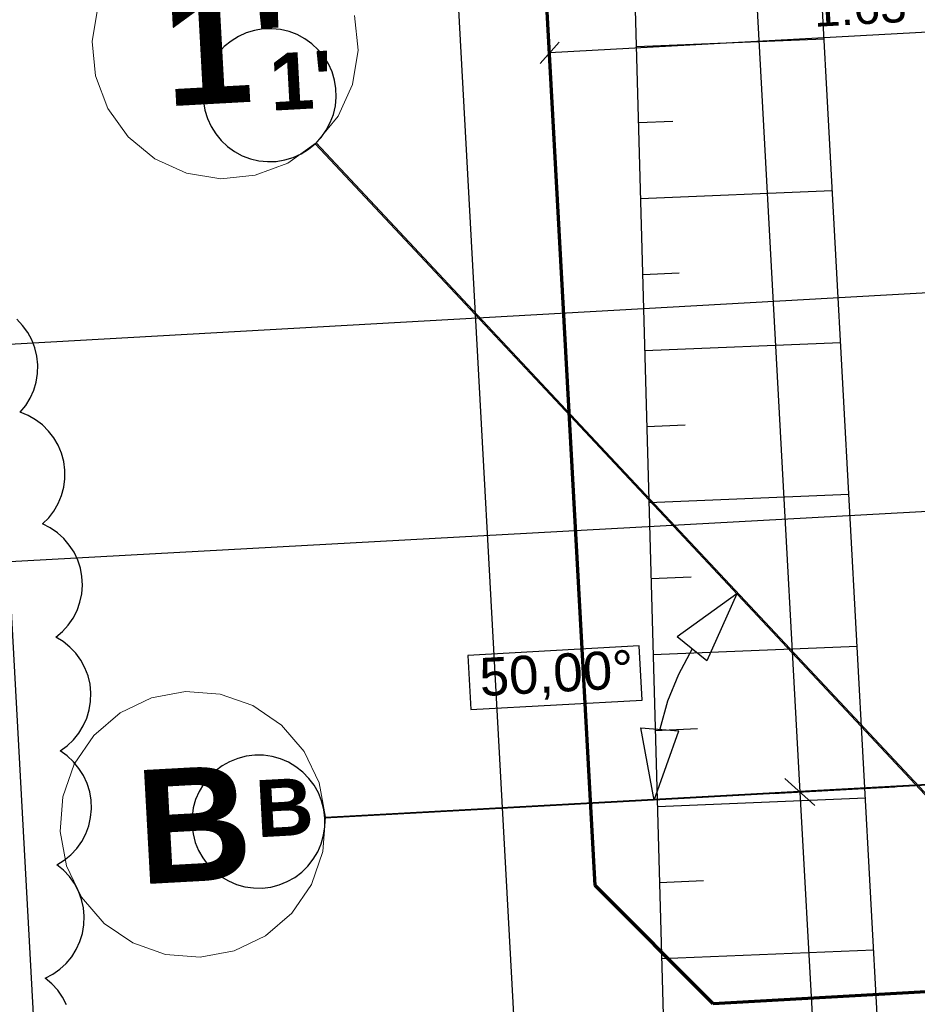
# Model space of a CAD drawing. Extents: x -779 to 790, y -208 to 633.
# Tile 61 of 232: x -369 to -322, y 136 to 188. Entities that reach past the tile are written whole.
import ezdxf
from ezdxf.lldxf.tags import DXFTag

# ---------------------------------------------------------------- set-up
doc = ezdxf.new("R2010")
doc.units = 0
doc.layers.get('0').update_dxf_attribs({"lineweight": 25})
for name, color, linetype, lineweight, true_color in [('01AFU Allgemein Bemaßung-A07F5V4RWF', 7, 'Continuous', 25, 0x848484), ('02 Raster Bemaßung', 7, 'Continuous', 25, 0x848484), ('02 Raster Gebäude-A07F5V4QWF', 7, 'Continuous', 25, 0x848484), ('30 Baugrubenplanung', 7, 'Continuous', 25, 0x848484), ('30 Baugrubenplanung - Bemaßung', 7, 'Continuous', 25, 0x848484), ('S_Mass', 150, 'Continuous', 25, 0x007fff), ('S_Regenwasser_Grundleitung', 7, 'Continuous', 70, 0x0080ff), ('X_Aenderungen', 6, 'Continuous', 25, 0xff00ff)]:
    doc.layers.add(name, color=color, linetype=linetype, lineweight=lineweight, true_color=true_color)
doc.layers.add('02 Raster Gebäude-A07F5V53WF', color=7, linetype='Continuous', lineweight=13)
doc.styles.get("Standard").update_dxf_attribs({"font": 'arial.ttf'})
tags = doc.linetypes.add('Raster-A07F5V4TWF', pattern=[0.2, 0.1, -0.05, 0, -0.05]).pattern_tags.tags
tags[10:11] = [DXFTag(74, 4), DXFTag(75, 0), DXFTag(340, '0'), DXFTag(46, 1.0), DXFTag(50, 0.0), DXFTag(44, 0.0), DXFTag(45, 0.0)]
tags[8:9] = [DXFTag(74, 4), DXFTag(75, 0), DXFTag(340, '0'), DXFTag(46, 1.0), DXFTag(50, 0.0), DXFTag(44, 0.0), DXFTag(45, 0.0)]
tags[6:7] = [DXFTag(74, 4), DXFTag(75, 0), DXFTag(340, '0'), DXFTag(46, 1.0), DXFTag(50, 0.0), DXFTag(44, 0.0), DXFTag(45, 0.0)]
tags[4:5] = [DXFTag(74, 4), DXFTag(75, 0), DXFTag(340, '0'), DXFTag(46, 1.0), DXFTag(50, 0.0), DXFTag(44, 0.0), DXFTag(45, 0.0)]
tags = doc.linetypes.add('Raster-A07F5V57WF', pattern=[0.2, 0.1, -0.05, 0, -0.05]).pattern_tags.tags
tags[10:11] = [DXFTag(74, 4), DXFTag(75, 0), DXFTag(340, '0'), DXFTag(46, 1.0), DXFTag(50, 0.0), DXFTag(44, 0.0), DXFTag(45, 0.0)]
tags[8:9] = [DXFTag(74, 4), DXFTag(75, 0), DXFTag(340, '0'), DXFTag(46, 1.0), DXFTag(50, 0.0), DXFTag(44, 0.0), DXFTag(45, 0.0)]
tags[6:7] = [DXFTag(74, 4), DXFTag(75, 0), DXFTag(340, '0'), DXFTag(46, 1.0), DXFTag(50, 0.0), DXFTag(44, 0.0), DXFTag(45, 0.0)]
tags[4:5] = [DXFTag(74, 4), DXFTag(75, 0), DXFTag(340, '0'), DXFTag(46, 1.0), DXFTag(50, 0.0), DXFTag(44, 0.0), DXFTag(45, 0.0)]
tags = doc.linetypes.add('Wipeout_Contour-A07F5V4SWF', pattern=[1, 0, -1]).pattern_tags.tags
tags[6:7] = [DXFTag(74, 4), DXFTag(75, 0), DXFTag(340, '0'), DXFTag(46, 1.0), DXFTag(50, 0.0), DXFTag(44, 0.0), DXFTag(45, 0.0)]
tags[4:5] = [DXFTag(74, 4), DXFTag(75, 0), DXFTag(340, '0'), DXFTag(46, 1.0), DXFTag(50, 0.0), DXFTag(44, 0.0), DXFTag(45, 0.0)]

# ---------------------------------------------------------------- blocks, each defined once
blk = doc.blocks.new('Referenz-A07F5V4VWF', base_point=(-401.415, -176.34))
at = {"color": 0, "linetype": 'ByBlock', "lineweight": -2, "ltscale": 12.5}
blk.add_line((-336.569, 192.822), (-334.482, 117.604), dxfattribs=at)
at = {"layer": '01AFU Allgemein Bemaßung-A07F5V4RWF', "color": 0, "lineweight": -2}
blk.add_line((-342.319, 125.826), (-357.367, 400.848), dxfattribs=at)
at = {"layer": '02 Raster Bemaßung', "color": 0, "lineweight": -2}
for p, q in [((-341.387, 395.713), (-327.781, 147.055)), ((-331.1, 157.488), (-334.231, 155.223)), ((-331.1, 157.488), (-332.679, 153.961)), ((-332.679, 153.961), (-334.231, 155.223)), ((-333.455, 154.592), (-334.177, 153.245)), ((-334.177, 153.245), (-334.746, 151.828)), ((-334.746, 151.828), (-335.156, 150.356)), ((-336.153, 150.436), (-334.159, 150.275)), ((-335.456, 146.635), (-336.153, 150.436)), ((-335.456, 146.635), (-334.159, 150.275)), ((-326.991, 146.347), (-328.571, 147.763)), ((-329.185, 146.978), (-322.787, 147.329)), ((-327.781, 147.055), (-325.431, 104.119))]:
    blk.add_line(p, q, dxfattribs=at)
at = {"layer": '02 Raster Bemaßung', "color": 0, "linetype": 'Wipeout_Contour-A07F5V4SWF', "lineweight": -2, "ltscale": 1.625}
for p, q in [((-336.235, 154.74), (-345.249, 154.247)), ((-336.078, 151.887), (-336.235, 154.74)), ((-345.249, 154.247), (-345.093, 151.394)), ((-345.093, 151.394), (-336.078, 151.887))]:
    blk.add_line(p, q, dxfattribs=at)
at = {"layer": '02 Raster Gebäude-A07F5V4QWF', "color": 0, "lineweight": -2}
for p, q in [((-356.477, 187.139), (-356.915, 187.006)), ((-356.025, 187.214), (-356.477, 187.139)), ((-355.568, 187.229), (-356.025, 187.214)), ((-355.112, 187.184), (-355.568, 187.229)), ((-354.666, 187.08), (-355.112, 187.184)), ((-354.238, 186.919), (-354.666, 187.08)), ((-357.721, 186.576), (-358.075, 186.285)), ((-357.332, 186.817), (-357.721, 186.576)), ((-356.915, 187.006), (-357.332, 186.817)), ((-353.834, 186.703), (-354.238, 186.919)), ((-353.462, 186.436), (-353.834, 186.703)), ((-358.075, 186.285), (-358.388, 185.951)), ((-353.127, 186.123), (-353.462, 186.436)), ((-352.837, 185.77), (-353.127, 186.123)), ((-358.655, 185.579), (-358.871, 185.175)), ((-358.388, 185.951), (-358.655, 185.579)), ((-352.595, 185.381), (-352.837, 185.77)), ((-358.871, 185.175), (-359.032, 184.746)), ((-352.406, 184.964), (-352.595, 185.381)), ((-359.032, 184.746), (-359.136, 184.3)), ((-352.273, 184.525), (-352.406, 184.964)), ((-352.198, 184.074), (-352.273, 184.525)), ((-359.136, 184.3), (-359.181, 183.845)), ((-352.183, 183.616), (-352.198, 184.074)), ((-359.181, 183.845), (-359.166, 183.387)), ((-352.228, 183.16), (-352.183, 183.616)), ((-359.166, 183.387), (-359.091, 182.935)), ((-359.091, 182.935), (-358.958, 182.497)), ((-352.332, 182.714), (-352.228, 183.16)), ((-358.958, 182.497), (-358.769, 182.08)), ((-352.494, 182.286), (-352.332, 182.714)), ((-358.769, 182.08), (-358.527, 181.691)), ((-352.709, 181.882), (-352.494, 182.286)), ((-358.527, 181.691), (-358.237, 181.337)), ((-353.289, 181.176), (-352.976, 181.51)), ((-352.976, 181.51), (-352.709, 181.882)), ((-358.237, 181.337), (-357.903, 181.024)), ((-357.903, 181.024), (-357.53, 180.758)), ((-354.032, 180.643), (-353.643, 180.885)), ((-353.643, 180.885), (-353.289, 181.176)), ((-357.53, 180.758), (-357.127, 180.542)), ((-357.127, 180.542), (-356.698, 180.381)), ((-356.698, 180.381), (-356.252, 180.277)), ((-354.887, 180.321), (-354.449, 180.454)), ((-354.449, 180.454), (-354.032, 180.643)), ((-356.252, 180.277), (-355.796, 180.232)), ((-355.796, 180.232), (-355.339, 180.247)), ((-355.339, 180.247), (-354.887, 180.321)), ((-357.369, 148.823), (-357.794, 148.652)), ((-356.926, 148.936), (-357.369, 148.823)), ((-356.471, 148.991), (-356.926, 148.936)), ((-356.013, 148.986), (-356.471, 148.991)), ((-355.56, 148.922), (-356.013, 148.986)), ((-355.119, 148.798), (-355.56, 148.922)), ((-354.698, 148.618), (-355.119, 148.798)), ((-358.193, 148.427), (-358.559, 148.152)), ((-357.794, 148.652), (-358.193, 148.427)), ((-354.304, 148.385), (-354.698, 148.618)), ((-353.943, 148.103), (-354.304, 148.385)), ((-358.886, 147.832), (-359.169, 147.472)), ((-358.559, 148.152), (-358.886, 147.832)), ((-353.623, 147.775), (-353.943, 148.103)), ((-353.348, 147.409), (-353.623, 147.775)), ((-359.169, 147.472), (-359.402, 147.078)), ((-353.124, 147.01), (-353.348, 147.409)), ((-359.582, 146.657), (-359.705, 146.216)), ((-359.402, 147.078), (-359.582, 146.657)), ((-352.953, 146.585), (-353.124, 147.01)), ((-359.705, 146.216), (-359.77, 145.763)), ((-352.839, 146.142), (-352.953, 146.585)), ((-352.785, 145.687), (-352.839, 146.142)), ((-359.77, 145.763), (-359.775, 145.305)), ((-352.789, 145.229), (-352.785, 145.687)), ((-359.775, 145.305), (-359.72, 144.85)), ((-352.854, 144.776), (-352.789, 145.229)), ((-359.72, 144.85), (-359.606, 144.407)), ((-352.977, 144.335), (-352.854, 144.776)), ((-359.606, 144.407), (-359.436, 143.982)), ((-353.157, 143.914), (-352.977, 144.335)), ((-359.436, 143.982), (-359.211, 143.583)), ((-359.211, 143.583), (-358.936, 143.216)), ((-353.39, 143.52), (-353.157, 143.914)), ((-358.936, 143.216), (-358.616, 142.889)), ((-354, 142.839), (-353.673, 143.16)), ((-353.673, 143.16), (-353.39, 143.52)), ((-358.616, 142.889), (-358.256, 142.607)), ((-358.256, 142.607), (-357.862, 142.373)), ((-354.765, 142.34), (-354.367, 142.565)), ((-354.367, 142.565), (-354, 142.839)), ((-357.862, 142.373), (-357.441, 142.194)), ((-357.441, 142.194), (-357, 142.07)), ((-357, 142.07), (-356.546, 142.006)), ((-356.546, 142.006), (-356.088, 142.001)), ((-356.088, 142.001), (-355.634, 142.056)), ((-355.634, 142.056), (-355.19, 142.169)), ((-355.19, 142.169), (-354.765, 142.34))]:
    blk.add_line(p, q, dxfattribs=at)
at = {"layer": '02 Raster Gebäude-A07F5V4QWF', "color": 0, "linetype": 'Raster-A07F5V4TWF', "lineweight": -2, "ltscale": 187.5}
for p, q in [((-339.615, 166.577), (-353.289, 181.176)), ((-339.615, 166.577), (-255.736, 77.031)), ((-288.386, 149.211), (-352.785, 145.687))]:
    blk.add_line(p, q, dxfattribs=at)
at = {"layer": '30 Baugrubenplanung', "color": 0, "lineweight": -2}
for p, q in [((-323.002, 122.508), (-338.945, 413.876)), ((-323.002, 122.508), (-334.955, 340.969)), ((-336.569, 192.822), (-334.482, 117.604)), ((-336.569, 192.822), (-334.482, 117.604)), ((-336.388, 186.293), (-326.514, 186.693)), ((-336.277, 182.294), (-334.466, 182.367)), ((-336.166, 178.295), (-326.076, 178.704)), ((-336.055, 174.295), (-334.142, 174.373)), ((-335.944, 170.296), (-325.639, 170.714)), ((-335.833, 166.297), (-333.818, 166.379)), ((-335.722, 162.298), (-325.202, 162.724)), ((-335.611, 158.298), (-333.494, 158.384)), ((-335.5, 154.299), (-324.765, 154.734)), ((-335.389, 150.3), (-333.17, 150.39)), ((-335.278, 146.3), (-324.328, 146.744)), ((-335.167, 142.301), (-332.846, 142.395)), ((-335.056, 138.302), (-323.89, 138.754))]:
    blk.add_line(p, q, dxfattribs=at)
at = {"layer": '30 Baugrubenplanung - Bemaßung', "color": 0, "lineweight": -2}
blk.add_line((-367.05, 115.822), (-383.908, 423.911), dxfattribs=at)
at = {"layer": '02 Raster Bemaßung', "color": 0, "linetype": 'ByBlock', "lineweight": -2, "ltscale": 2.25, "insert": (-344.696, 154.098), "char_height": 2.00026, "attachment_point": 1, "rotation": 3.132}
blk.add_mtext('{\\fArial;50,00°}', dxfattribs=at)
at = {"layer": '02 Raster Gebäude-A07F5V4QWF', "color": 0, "linetype": 'ByBlock', "lineweight": -2, "ltscale": 3.125, "insert": (-355.771, 185.905), "char_height": 3.00039, "attachment_point": 1, "rotation": 3.132}
blk.add_mtext("{\\fArial|b1|i0;1'}", dxfattribs=at)
at = {"layer": '02 Raster Gebäude-A07F5V4QWF', "color": 0, "linetype": 'ByBlock', "lineweight": -2, "ltscale": 2.25, "insert": (-356.503, 147.663), "char_height": 3.00039, "attachment_point": 1, "rotation": 3.132}
blk.add_mtext('{\\fArial|b1|i0;B}', dxfattribs=at)
blk = doc.blocks.new('Referenz-A07F5V59WF', base_point=(-759.499, -206.186))
at = {"layer": '02 Raster Gebäude-A07F5V53WF', "color": 0, "linetype": 'Continuous', "ltscale": 117.000008}
for p, q in [((-364.73, 188.36), (-365.028, 186.558)), ((-351.036, 186.1), (-351.215, 187.919)), ((-365.028, 186.558), (-364.849, 184.739)), ((-351.334, 184.298), (-351.036, 186.1)), ((-364.849, 184.739), (-364.205, 183.029)), ((-352.088, 182.633), (-351.334, 184.298)), ((-364.205, 183.029), (-363.141, 181.544)), ((-353.247, 181.221), (-352.088, 182.633)), ((-363.141, 181.544), (-361.728, 180.385)), ((-354.732, 180.156), (-353.247, 181.221)), ((-339.575, 166.625), (-353.247, 181.221)), ((-361.728, 180.385), (-360.064, 179.631)), ((-356.442, 179.512), (-354.732, 180.156)), ((-360.064, 179.631), (-358.261, 179.333)), ((-358.261, 179.333), (-356.442, 179.512)), ((-361.91, 152.008), (-363.557, 151.218)), ((-360.114, 152.345), (-361.91, 152.008)), ((-358.292, 152.206), (-360.114, 152.345)), ((-356.568, 151.6), (-358.292, 152.206)), ((-355.06, 150.569), (-356.568, 151.6)), ((-363.557, 151.218), (-364.944, 150.028)), ((-353.87, 149.182), (-355.06, 150.569)), ((-364.944, 150.028), (-365.975, 148.52)), ((-353.079, 147.535), (-353.87, 149.182)), ((-365.975, 148.52), (-366.581, 146.796)), ((-352.742, 145.739), (-353.079, 147.535)), ((-366.581, 146.796), (-366.72, 144.974)), ((-352.881, 143.917), (-352.742, 145.739)), ((-366.72, 144.974), (-366.383, 143.178)), ((-353.487, 142.193), (-352.881, 143.917)), ((-366.383, 143.178), (-365.593, 141.53)), ((-354.519, 140.685), (-353.487, 142.193)), ((-365.593, 141.53), (-364.403, 140.144)), ((-355.905, 139.495), (-354.519, 140.685)), ((-364.403, 140.144), (-362.894, 139.112)), ((-357.553, 138.704), (-355.905, 139.495)), ((-362.894, 139.112), (-361.171, 138.506)), ((-361.171, 138.506), (-359.349, 138.367)), ((-359.349, 138.367), (-357.553, 138.704))]:
    blk.add_line(p, q, dxfattribs=at)
at = {"layer": '02 Raster Gebäude-A07F5V53WF', "color": 0, "linetype": 'Raster-A07F5V57WF', "ltscale": 117.000008}
for p, q in [((-339.575, 166.625), (-56.874, -135.171)), ((-288.356, 149.263), (-352.742, 145.739))]:
    blk.add_line(p, q, dxfattribs=at)
at = {"layer": '02 Raster Gebäude-A07F5V53WF', "color": 0, "linetype": 'Continuous', "ltscale": 117.000008, "char_height": 5.99964, "attachment_point": 1, "rotation": 3.1327}
for s, insert in [("{\\fArial|b1|i0;1'}", (-361.457, 189.128)), ('{\\fArial|b1|i0;B}', (-362.861, 148.183))]:
    blk.add_mtext(s, dxfattribs=dict(at, insert=insert))
blk = doc.blocks.new('Maß-A07F5V7RWF', base_point=(-341.457, 175.975))
at = {"color": 0, "linetype": 'ByBlock', "lineweight": -2, "ltscale": 0.25}
for p, q in [((-308.615, 189.733), (-307.959, 177.751)), ((-309.006, 187.178), (-308.005, 188.295)), ((-341.066, 187.957), (-340.41, 175.975)), ((-308.505, 187.736), (-340.956, 185.96)), ((-341.457, 185.402), (-340.456, 186.519))]:
    blk.add_line(p, q, dxfattribs=at)
at = {"color": 0, "linetype": 'ByBlock', "lineweight": -2, "ltscale": 0.25, "insert": (-327.111, 189.122), "char_height": 1.8, "attachment_point": 1, "rotation": 3.1327}
blk.add_mtext('{\\fArial;1.63}', dxfattribs=at)
blk = doc.blocks.new('Maß-A07F5V7TWF', base_point=(-479.963, 143.157))
at = {"color": 0, "linetype": 'ByBlock', "lineweight": -2, "ltscale": 0.25}
blk.add_line((-307.128, 162.574), (-479.462, 153.142), dxfattribs=at)
blk = doc.blocks.new('Maß-A07F5V7VWF', base_point=(-510.538, 152.715))
at = {"color": 0, "linetype": 'ByBlock', "lineweight": -2, "ltscale": 0.25}
blk.add_line((-307.801, 174.078), (-510.038, 162.699), dxfattribs=at)
blk = doc.blocks.new('Revisionswolke-A07F5VCJWF', base_point=(-672.158, -64.455))
at = {"color": 0, "linetype": 'ByBlock', "lineweight": -2, "ltscale": 0.25}
for p, q in [((-368.688, 171.615), (-369, 171.944)), ((-368.422, 171.248), (-368.688, 171.615)), ((-368.207, 170.849), (-368.422, 171.248)), ((-368.045, 170.426), (-368.207, 170.849)), ((-367.94, 169.985), (-368.045, 170.426)), ((-367.893, 169.534), (-367.94, 169.985)), ((-367.905, 169.081), (-367.893, 169.534)), ((-367.977, 168.633), (-367.905, 169.081)), ((-368.106, 168.199), (-367.977, 168.633)), ((-368.291, 167.785), (-368.106, 168.199)), ((-368.814, 167.047), (-368.528, 167.399)), ((-368.528, 167.399), (-368.291, 167.785)), ((-368.395, 166.874), (-368.814, 167.047)), ((-368.003, 166.648), (-368.395, 166.874)), ((-367.643, 166.373), (-368.003, 166.648)), ((-367.322, 166.053), (-367.643, 166.373)), ((-367.046, 165.693), (-367.322, 166.053)), ((-366.819, 165.301), (-367.046, 165.693)), ((-366.645, 164.883), (-366.819, 165.301)), ((-366.527, 164.445), (-366.645, 164.883)), ((-366.468, 163.996), (-366.527, 164.445)), ((-366.467, 163.543), (-366.468, 163.996)), ((-366.526, 163.094), (-366.467, 163.543)), ((-366.643, 162.656), (-366.526, 163.094)), ((-367.042, 161.844), (-366.816, 162.237)), ((-366.816, 162.237), (-366.643, 162.656)), ((-367.317, 161.485), (-367.042, 161.844)), ((-367.637, 161.164), (-367.317, 161.485)), ((-367.234, 160.958), (-367.637, 161.164)), ((-366.861, 160.701), (-367.234, 160.958)), ((-366.525, 160.398), (-366.861, 160.701)), ((-366.231, 160.054), (-366.525, 160.398)), ((-365.984, 159.674), (-366.231, 160.054)), ((-365.79, 159.265), (-365.984, 159.674)), ((-365.65, 158.834), (-365.79, 159.265)), ((-365.567, 158.389), (-365.65, 158.834)), ((-365.544, 157.937), (-365.567, 158.389)), ((-365.58, 157.485), (-365.544, 157.937)), ((-365.825, 156.616), (-365.674, 157.042)), ((-365.674, 157.042), (-365.58, 157.485)), ((-366.031, 156.212), (-365.825, 156.616)), ((-366.288, 155.839), (-366.031, 156.212)), ((-366.935, 155.209), (-366.591, 155.503)), ((-366.591, 155.503), (-366.288, 155.839)), ((-366.55, 154.971), (-366.935, 155.209)), ((-366.199, 154.685), (-366.55, 154.971)), ((-365.888, 154.356), (-366.199, 154.685)), ((-365.623, 153.989), (-365.888, 154.356)), ((-365.408, 153.591), (-365.623, 153.989)), ((-365.247, 153.168), (-365.408, 153.591)), ((-365.142, 152.728), (-365.247, 153.168)), ((-365.096, 152.278), (-365.142, 152.728)), ((-365.109, 151.825), (-365.096, 152.278)), ((-365.31, 150.945), (-365.18, 151.378)), ((-365.18, 151.378), (-365.109, 151.825)), ((-365.495, 150.532), (-365.31, 150.945)), ((-365.732, 150.146), (-365.495, 150.532)), ((-366.346, 149.484), (-366.017, 149.795)), ((-366.017, 149.795), (-365.732, 150.146)), ((-366.713, 149.219), (-366.346, 149.484)), ((-366.344, 148.957), (-366.713, 149.219)), ((-366.011, 148.649), (-366.344, 148.957)), ((-365.722, 148.3), (-366.011, 148.649)), ((-365.481, 147.916), (-365.722, 148.3)), ((-365.293, 147.505), (-365.481, 147.916)), ((-365.159, 147.072), (-365.293, 147.505)), ((-365.083, 146.625), (-365.159, 147.072)), ((-365.108, 145.721), (-365.066, 146.172)), ((-365.066, 146.172), (-365.083, 146.625)), ((-365.209, 145.28), (-365.108, 145.721)), ((-365.367, 144.855), (-365.209, 145.28)), ((-365.578, 144.455), (-365.367, 144.855)), ((-366.148, 143.753), (-365.84, 144.085)), ((-365.84, 144.085), (-365.578, 144.455)), ((-366.497, 143.464), (-366.148, 143.753)), ((-366.88, 143.223), (-366.497, 143.464)), ((-366.531, 142.934), (-366.88, 143.223)), ((-366.223, 142.601), (-366.531, 142.934)), ((-365.961, 142.232), (-366.223, 142.601)), ((-365.749, 141.831), (-365.961, 142.232)), ((-365.592, 141.406), (-365.749, 141.831)), ((-365.491, 140.964), (-365.592, 141.406)), ((-365.448, 140.513), (-365.491, 140.964)), ((-365.465, 140.06), (-365.448, 140.513)), ((-365.541, 139.613), (-365.465, 140.06)), ((-365.675, 139.18), (-365.541, 139.613)), ((-365.864, 138.768), (-365.675, 139.18)), ((-366.394, 138.036), (-366.105, 138.385)), ((-366.105, 138.385), (-365.864, 138.768)), ((-366.727, 137.727), (-366.394, 138.036)), ((-367.497, 137.254), (-367.096, 137.465)), ((-367.096, 137.465), (-366.727, 137.727)), ((-367.15, 136.962), (-367.497, 137.254)), ((-366.844, 136.628), (-367.15, 136.962)), ((-366.584, 136.256), (-366.844, 136.628)), ((-366.375, 135.854), (-366.584, 136.256))]:
    blk.add_line(p, q, dxfattribs=at)

msp = doc.modelspace()

# ---------------------------------------------------------------- linework, layer by layer
at = {"layer": 'S_Regenwasser_Grundleitung'}
for p, q in [((-338.558, 142.132), (-351.046, 370.499)), ((-332.337, 135.911), (-338.558, 142.132)), ((-315.028, 136.873), (-332.337, 135.911))]:
    msp.add_line(p, q, dxfattribs=at)

# ---------------------------------------------------------------- block references
at = {"color": 8, "lineweight": 25, "ltscale": 1250, "true_color": 0x808080}
msp.add_blockref('Referenz-A07F5V59WF', (-759.499, -206.186), dxfattribs=at)
at = {"color": 8, "lineweight": 25, "ltscale": 12.5, "true_color": 0x808080}
msp.add_blockref('Referenz-A07F5V4VWF', (-401.415, -176.34), dxfattribs=at)
at = {"layer": 'S_Mass', "ltscale": 0.25}
for name, p in [('Maß-A07F5V7RWF', (-341.457, 175.975)), ('Maß-A07F5V7VWF', (-510.538, 152.715)), ('Maß-A07F5V7TWF', (-479.963, 143.157))]:
    msp.add_blockref(name, p, dxfattribs=at)
at = {"layer": 'X_Aenderungen', "ltscale": 0.25}
msp.add_blockref('Revisionswolke-A07F5VCJWF', (-672.158, -64.455), dxfattribs=at)

doc.saveas('drawing.dxf')
